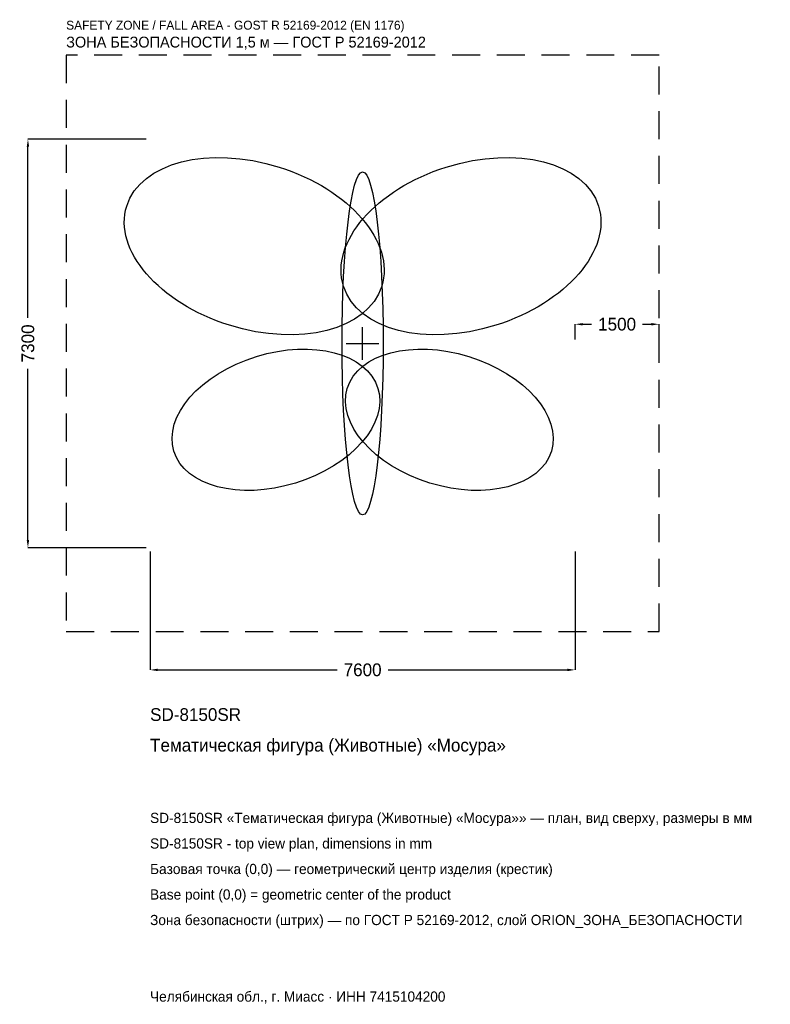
# Model space of a CAD drawing. Header units: metres. Extents: x -6132 to 7290, y -11809 to 5784.
import ezdxf

# ---------------------------------------------------------------- set-up
doc = ezdxf.new("R2010")
doc.units = ezdxf.units.M
doc.linetypes.add('DASHED', pattern=[800, 500, -300])
for name, color, linetype in [('ORION_ДАННЫЕ', 3, 'Continuous'), ('ORION_ЗОНА_БЕЗОПАСНОСТИ', 1, 'Continuous'), ('ORION_КОНТУР', 7, 'Continuous'), ('ORION_РАЗМЕРЫ', 8, 'Continuous')]:
    doc.layers.add(name, color=color, linetype=linetype)
doc.dimstyles.new('ORION', dxfattribs={"dimtxt": 228, "dimasz": 136.8, "dimexe": 1.25, "dimexo": 68.4, "dimtad": 1, "dimdec": 0, "dimcen": 2.5, "dimazin": 3, "dimtfac": 1, "dimtmove": 0, "dimatfit": 3, "dimarcsym": 0})

# ---------------------------------------------------------------- blocks, each defined once
blk = doc.blocks.new('_CLOSEDFILLED')
at = {"color": 0, "linetype": 'BYBLOCK'}
blk.add_solid([(-1, 0.16), (0, 0), (-1, -0.16)], dxfattribs=at)
blk = doc.blocks.new('*D1')
for p, q in [((-3800, -3718.4), (-3800, -5834)), ((3800, -3718.4), (3800, -5834)), ((-3663.2, -5834), (-456, -5834)), ((456, -5834), (3663.2, -5834))]:
    blk.add_line(p, q)
at = {"layer": 'Defpoints'}
for p in [(-3800, -3650), (3800, -3650), (-3800, -5834)]:
    blk.add_point(p, dxfattribs=at)
at = {"layer": 'ORION_РАЗМЕРЫ', "xscale": 136.79999999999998, "yscale": 136.79999999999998, "rotation": 180}
blk.add_blockref('_CLOSEDFILLED', (-3800, -5834), dxfattribs=at)
at = {"layer": 'ORION_РАЗМЕРЫ', "xscale": 136.79999999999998, "yscale": 136.79999999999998}
blk.add_blockref('_CLOSEDFILLED', (3800, -5834), dxfattribs=at)
at = {"layer": 'ORION_РАЗМЕРЫ', "insert": (0, -5834), "char_height": 228, "attachment_point": 5}
blk.add_mtext('7600', dxfattribs=at)
blk = doc.blocks.new('*D2')
for p, q in [((-3868.4, 3650), (-5984, 3650)), ((-5984, 456), (-5984, 3513.2)), ((-5984, -3513.2), (-5984, -456)), ((-3868.4, -3650), (-5984, -3650))]:
    blk.add_line(p, q)
at = {"layer": 'Defpoints'}
for p in [(-3800, 3650), (-5984, -3650), (-3800, -3650)]:
    blk.add_point(p, dxfattribs=at)
at = {"layer": 'ORION_РАЗМЕРЫ', "xscale": 136.79999999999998, "yscale": 136.79999999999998}
for p, rotation in [((-5984, 3650), 90), ((-5984, -3650), 270)]:
    blk.add_blockref('_CLOSEDFILLED', p, dxfattribs=dict(at, rotation=rotation))
at = {"layer": 'ORION_РАЗМЕРЫ', "insert": (-5984, 0), "char_height": 228, "attachment_point": 5, "rotation": 90}
blk.add_mtext('7300', dxfattribs=at)
blk = doc.blocks.new('*D3')
for p, q in [((3800, 68.4), (3800, 342)), ((3936.8, 342), (4094, 342)), ((5006, 342), (5163.2, 342)), ((5300, 68.4), (5300, 342))]:
    blk.add_line(p, q)
at = {"layer": 'Defpoints'}
for p in [(3800, 342), (3800, 0), (5300, 0)]:
    blk.add_point(p, dxfattribs=at)
at = {"layer": 'ORION_РАЗМЕРЫ', "xscale": 136.79999999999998, "yscale": 136.79999999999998, "rotation": 180}
blk.add_blockref('_CLOSEDFILLED', (3800, 342), dxfattribs=at)
at = {"layer": 'ORION_РАЗМЕРЫ', "xscale": 136.79999999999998, "yscale": 136.79999999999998}
blk.add_blockref('_CLOSEDFILLED', (5300, 342), dxfattribs=at)
at = {"layer": 'ORION_РАЗМЕРЫ', "insert": (4550, 342), "char_height": 228, "attachment_point": 5}
blk.add_mtext('1500', dxfattribs=at)
blk = doc.blocks.new('ОРИОН SD-8150SR Тематическая фигура (Животные) Мосура')
at = {"layer": 'ORION_ЗОНА_БЕЗОПАСНОСТИ', "linetype": 'DASHED'}
blk.add_lwpolyline([(-5300, -5150), (5300, -5150), (5300, 5150), (-5300, 5150)], close=True, dxfattribs=at)
at = {"layer": 'ORION_КОНТУР'}
for centre, major_axis, ratio in [((-1938, 1737.4), (-2280, 715.4), 0.62), ((1938, 1737.4), (2280, 715.4), 0.62), ((0, 0), (0, 3066), 0.12), ((-1550.4, -1365.1), (-1824, -562.1), 0.62), ((1550.4, -1365.1), (1824, -562.1), 0.62)]:
    blk.add_ellipse(centre, major_axis=major_axis, ratio=ratio, dxfattribs=at)
at = {"layer": 'ORION_РАЗМЕРЫ'}
for p, q in [((0, -292), (0, 292)), ((-292, 0), (292, 0))]:
    blk.add_line(p, q, dxfattribs=at)
at = {"layer": 'ORION_ДАННЫЕ'}
for tag, p in [('АРТИКУЛ', (-3800, -6746)), ('НАИМЕНОВАНИЕ', (-3800, -7293.2))]:
    blk.add_attdef(tag, p, '', height=228, dxfattribs=at)
at = {"layer": 'ORION_ДАННЫЕ', "flags": 1}
for tag, p in [('ПРОИЗВОДИТЕЛЬ', (-3800, -7840.4)), ('ТЕЛЕФОН', (-3800, -8387.6)), ('САЙТ', (-3800, -9482)), ('АДРЕС', (-3800, -10029.2)), ('РЕКВИЗИТЫ', (-3800, -10576.4)), ('ГАБАРИТЫ', (-3800, -11123.6)), ('ЗОНА_БЕЗОПАСНОСТИ', (-3800, -11670.8))]:
    blk.add_attdef(tag, p, '', height=228, dxfattribs=at)
at = {"layer": 'ORION_ЗОНА_БЕЗОПАСНОСТИ', "color": 1}
for s, height, p in [('SAFETY ZONE / FALL AREA - GOST R 52169-2012 (EN 1176)', 159.6, (-5300, 5606)), ('ЗОНА БЕЗОПАСНОСТИ 1,5 м — ГОСТ Р 52169-2012', 193.8, (-5300, 5286.8))]:
    blk.add_text(s, height=height, dxfattribs=at).set_placement(p)
at = {"layer": 'ORION_РАЗМЕРЫ'}
dim = blk.add_linear_dim(base=(-5984, -3650), p1=(-3800, -3650), p2=(-3800, 3650), angle=90, dimstyle='ORION', dxfattribs=at)
dim.commit()
dim.dimension.update_dxf_attribs({"geometry": '*D2', "text_midpoint": (-5984, 0)})
for base, p1, p2, picture, middle in [((3800, 342), (3800, 0), (5300, 0), '*D3', (4550, 342)), ((-3800, -5834), (-3800, -3650), (3800, -3650), '*D1', (0, -5834))]:
    dim = blk.add_linear_dim(base=base, p1=p1, p2=p2, dimstyle='ORION', dxfattribs=at)
    dim.commit()
    dim.dimension.update_dxf_attribs({"geometry": picture, "text_midpoint": middle})

msp = doc.modelspace()

# ---------------------------------------------------------------- block references
msp.add_blockref('ОРИОН SD-8150SR Тематическая фигура (Животные) Мосура', (0, 0)).add_auto_attribs({'АРТИКУЛ': 'SD-8150SR', 'НАИМЕНОВАНИЕ': 'Тематическая фигура (Животные) «Мосура»'})

# ---------------------------------------------------------------- texts
at = {"layer": 'ORION_ДАННЫЕ', "color": 3}
for s, p in [('SD-8150SR «Тематическая фигура (Животные) «Мосура»» — план, вид сверху, размеры в мм', (-3800, -8570)), ('SD-8150SR - top view plan, dimensions in mm', (-3800, -9026)), ('Челябинская обл., г. Миасс · ИНН 7415104200', (-3800, -11762))]:
    msp.add_text(s, height=182.4, dxfattribs=at).set_placement(p)
at = {"layer": 'ORION_ДАННЫЕ', "color": 7}
for s, p in [('Базовая точка (0,0) — геометрический центр изделия (крестик)', (-3800, -9482)), ('Base point (0,0) = geometric center of the product', (-3800, -9938))]:
    msp.add_text(s, height=182.4, dxfattribs=at).set_placement(p)
at = {"layer": 'ORION_ДАННЫЕ', "color": 1}
msp.add_text('Зона безопасности (штрих) — по ГОСТ Р 52169-2012, слой ORION_ЗОНА_БЕЗОПАСНОСТИ', height=182.4, dxfattribs=at).set_placement((-3800, -10394))

doc.saveas('drawing.dxf')
